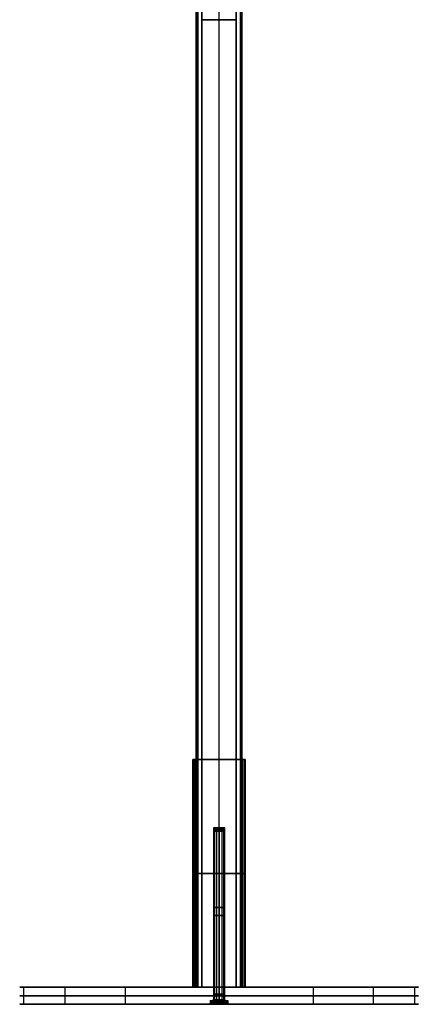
# Model space of a CAD drawing. Header units: millimetres. Extents: x -191 to 167, y -884 to 831.
# Tile 1 of 3: x -191 to 167, y -884 to -19. Entities that reach past the tile are written whole.
import ezdxf

# ---------------------------------------------------------------- set-up
doc = ezdxf.new("R2010")
doc.units = ezdxf.units.MM
doc.header["$MEASUREMENT"] = 0
for name, color, linetype, true_color in [('IGES level 1', 7, 'Continuous', 0xffffff), ('IGES level 12', 7, 'Continuous', 0xcad1ee), ('IGES level 8', 7, 'Continuous', 0xffffff)]:
    doc.layers.add(name, color=color, linetype=linetype, true_color=true_color)

msp = doc.modelspace()

# ---------------------------------------------------------------- linework, layer by layer
at = {"layer": 'IGES level 1', "extrusion": (-2.8026e-45, 1, 7.0442e-15)}
msp.add_arc((36.56, -21.6, -669), 2, 270, 0, dxfattribs=at)
at = {"layer": 'IGES level 1', "extrusion": (-1.92855e-39, 1, 7.0442e-15)}
msp.add_arc((36.56, 20.85, -669), 2, 360, 90, dxfattribs=at)
at = {"layer": 'IGES level 1', "extrusion": (-1.09476e-46, 1, 6.12323e-17)}
msp.add_arc((36.56, -21.6, -669), 2, 270, 0, dxfattribs=at)
at = {"layer": 'IGES level 1', "extrusion": (2.62743e-46, 1, 6.12323e-17)}
msp.add_arc((36.56, 20.85, -669), 2, 0, 90, dxfattribs=at)
at = {"layer": 'IGES level 1', "extrusion": (-1.35481e-24, 1, 2.6057e-34)}
msp.add_arc((-5.44, -21.6, -669), 2, 180, 270, dxfattribs=at)
at = {"layer": 'IGES level 1', "extrusion": (0, 1, 7.0442e-15)}
for centre in [(-5.44, 20.85, -669), (-5.44, 20.85, -869)]:
    msp.add_arc(centre, 2, 90, 180, dxfattribs=at)
at = {"layer": 'IGES level 1', "extrusion": (3.50325e-45, 1, 6.12323e-17)}
msp.add_arc((-5.44, 20.85, -669), 2, 90, 180, dxfattribs=at)
at = {"layer": 'IGES level 1', "extrusion": (0, 1, 6.12323e-17)}
for centre in [(-5.44, -21.6, -669), (-5.44, -21.6, -869)]:
    msp.add_arc(centre, 2, 180, 270, dxfattribs=at)
at = {"layer": 'IGES level 1', "extrusion": (0, 1, 0)}
for centre, radius, start, end in [((36.56, -21.6, -769), 2, 270, 0), ((36.56, 20.85, -769), 2, 0, 90), ((-5.44, -21.6, -769), 2, 180, 270), ((-5.44, 20.85, -769), 2, 90, 180), ((15.56, 0, -876.5), 175, 270, 90), ((15.56, 0, -875), 5, 270, 90), ((15.56, 0, -875), 5, 90, 270), ((15.56, 0, -876.5), 175, 90, 270), ((15.56, 0, -882.5), 8, 270, 90), ((15.56, 0, -882.5), 8, 90, 270)]:
    msp.add_arc(centre, radius, start, end, dxfattribs=at)
at = {"layer": 'IGES level 1', "extrusion": (5.25487e-46, 1, 7.0442e-15)}
for radius in [175, 5, 5]:
    msp.add_arc((15.56, 0, -869), radius, 270, 90, dxfattribs=at)
at = {"layer": 'IGES level 1', "extrusion": (-8.89496e-48, 1, 6.12323e-17)}
for centre, radius, end in [((15.56, 0, -869), 175, 90), ((36.56, -21.6, -869), 2, 0), ((15.56, 0, -881), 5, 90), ((15.56, 0, -881), 5, 90), ((15.56, 0, -884), 175, 90), ((15.56, 0, -884), 175, 90), ((15.56, 0, -884), 8, 90)]:
    msp.add_arc(centre, radius, 270, end, dxfattribs=at)
at = {"layer": 'IGES level 1', "extrusion": (-6.80345e-13, 1, 7.10543e-15)}
msp.add_arc((36.56, 20.85, -869), 2, 360, 90, dxfattribs=at)
at = {"layer": 'IGES level 1', "extrusion": (-6.94556e-13, 1, -6.94556e-13)}
msp.add_arc((36.56, -21.6, -869), 2, 270, 0, dxfattribs=at)
at = {"layer": 'IGES level 1', "extrusion": (8.70164e-31, 1, 6.12323e-17)}
msp.add_arc((36.56, 20.85, -869), 2, 0, 90, dxfattribs=at)
at = {"layer": 'IGES level 1', "extrusion": (2.24208e-44, 1, 7.0442e-15)}
for radius in [5, 5, 175]:
    msp.add_arc((15.56, 0, -869), radius, 90, 270, dxfattribs=at)
at = {"layer": 'IGES level 1', "extrusion": (8.75812e-46, 1, 6.12323e-17)}
for centre, radius in [((15.56, 0, -869), 175), ((15.56, 0, -881), 5), ((15.56, 0, -881), 5), ((15.56, 0, -884), 8), ((15.56, 0, -884), 175), ((15.56, 0, -884), 175)]:
    msp.add_arc(centre, radius, 90, 270, dxfattribs=at)
at = {"layer": 'IGES level 1', "extrusion": (6.92779e-13, 1, 7.04419e-15)}
msp.add_arc((-5.44, -21.6, -869), 2, 180, 270, dxfattribs=at)
at = {"layer": 'IGES level 1', "extrusion": (-8.58916e-31, 1, 1.22059e-44)}
msp.add_arc((-5.44, 20.85, -869), 2, 90, 180, dxfattribs=at)
at = {"layer": 'IGES level 1', "extrusion": (-8.89496e-48, 1, -6.12323e-17)}
for centre in [(15.56, 0, -881), (15.56, 0, -881), (15.56, 0, -884)]:
    msp.add_arc(centre, 8, 270, 90, dxfattribs=at)
at = {"layer": 'IGES level 1', "extrusion": (8.75812e-46, 1, -6.12323e-17)}
for centre in [(15.56, 0, -881), (15.56, 0, -881), (15.56, 0, -884)]:
    msp.add_arc(centre, 8, 90, 270, dxfattribs=at)
at = {"layer": 'IGES level 1'}
for points in [[(-38.56, -869, -21.6), (-38.56, -769, -21.6), (-38.56, -669, -21.6)], [(-38.56, -869, -21.6), (-38.56, -769, -21.6), (-38.56, -669, -21.6)], [(-38.56, -669, -21.6), (-38.56, -669, -0.37), (-38.56, -669, 20.85)], [(-38.56, -669, 20.85), (-38.56, -769, 20.85), (-38.56, -869, 20.85)], [(-38.56, -869, -0.37), (-38.56, -769, -0.37), (-38.56, -669, -0.37)], [(-38.56, -669, 20.85), (-38.56, -769, 20.85), (-38.56, -869, 20.85)], [(-38.56, -669, -21.6), (-38.56, -669, -0.37), (-38.56, -669, 20.85)], [(-38.56, -669, -0.37), (-37.31, -669, -0.37), (-36.06, -669, -0.37)], [(-38.11, -669, -22.87), (-38.11, -769, -22.87), (-38.11, -869, -22.87)], [(-37.98, -669, 22.27), (-37.98, -769, 22.27), (-37.98, -869, 22.27)], [(5.44, -669, -23.6), (-15.56, -669, -23.6), (-36.56, -669, -23.6)], [(-36.56, -669, -23.6), (-36.56, -769, -23.6), (-36.56, -869, -23.6)], [(-36.56, -669, -23.6), (-36.56, -769, -23.6), (-36.56, -869, -23.6)], [(-36.56, -869, 22.85), (-36.56, -769, 22.85), (-36.56, -669, 22.85)], [(-36.56, -869, 22.85), (-36.56, -769, 22.85), (-36.56, -669, 22.85)], [(-36.56, -669, 22.85), (-15.56, -669, 22.85), (5.44, -669, 22.85)], [(-36.56, -669, 22.85), (-15.56, -669, 22.85), (5.44, -669, 22.85)], [(5.44, -669, -23.6), (-15.56, -669, -23.6), (-36.56, -669, -23.6)], [(-36.06, -869, -21.1), (-36.06, -769, -21.1), (-36.06, -669, -21.1)], [(-36.06, -669, -21.1), (-36.06, -669, -0.37), (-36.06, -669, 20.35)], [(-36.06, -669, 20.35), (-36.06, -769, 20.35), (-36.06, -869, 20.35)], [(-36.06, -869, -0.37), (-36.06, -769, -0.37), (-36.06, -669, -0.37)], [(4.94, -669, -21.1), (-15.56, -669, -21.1), (-36.06, -669, -21.1)], [(-36.06, -669, -21.1), (-36.06, -769, -21.1), (-36.06, -869, -21.1)], [(-36.06, -869, 20.35), (-36.06, -769, 20.35), (-36.06, -669, 20.35)], [(-36.06, -669, 20.35), (-15.56, -669, 20.35), (4.94, -669, 20.35)], [(-36.06, -669, 20.35), (-36.06, -669, -0.37), (-36.06, -669, -21.1)], [(-36.06, -669, -21.1), (-15.56, -669, -21.1), (4.94, -669, -21.1)], [(4.94, -669, 20.35), (-15.56, -669, 20.35), (-36.06, -669, 20.35)], [(-15.56, -869, -23.6), (-15.56, -769, -23.6), (-15.56, -669, -23.6)], [(-15.56, -869, 22.85), (-15.56, -769, 22.85), (-15.56, -669, 22.85)], [(-15.56, -869, -21.1), (-15.56, -769, -21.1), (-15.56, -669, -21.1)], [(-15.56, -869, 20.35), (-15.56, -769, 20.35), (-15.56, -669, 20.35)], [(-15.56, -669, -23.6), (-15.56, -669, -22.35), (-15.56, -669, -21.1)], [(-15.56, -669, 20.35), (-15.56, -669, 21.6), (-15.56, -669, 22.85)], [(4.94, -869, -21.1), (4.94, -769, -21.1), (4.94, -669, -21.1)], [(4.94, -869, 20.35), (4.94, -769, 20.35), (4.94, -669, 20.35)], [(4.94, -669, 20.35), (4.94, -669, -0.37), (4.94, -669, -21.1)], [(4.94, -669, -21.1), (4.94, -769, -21.1), (4.94, -869, -21.1)], [(4.94, -869, -0.37), (4.94, -769, -0.37), (4.94, -669, -0.37)], [(4.94, -669, 20.35), (4.94, -769, 20.35), (4.94, -869, 20.35)], [(4.94, -669, -21.1), (4.94, -669, -0.37), (4.94, -669, 20.35)], [(4.94, -669, -0.37), (6.19, -669, -0.37), (7.44, -669, -0.37)], [(5.44, -869, -23.6), (5.44, -769, -23.6), (5.44, -669, -23.6)], [(5.44, -869, -23.6), (5.44, -769, -23.6), (5.44, -669, -23.6)], [(5.44, -669, 22.85), (5.44, -769, 22.85), (5.44, -869, 22.85)], [(5.44, -669, 22.85), (5.44, -769, 22.85), (5.44, -869, 22.85)], [(6.85, -669, 22.27), (6.85, -769, 22.27), (6.85, -869, 22.27)], [(6.99, -669, -22.87), (6.99, -769, -22.87), (6.99, -869, -22.87)], [(7.44, -669, -21.6), (7.44, -769, -21.6), (7.44, -869, -21.6)], [(7.44, -869, 20.85), (7.44, -769, 20.85), (7.44, -669, 20.85)], [(7.44, -869, 20.85), (7.44, -769, 20.85), (7.44, -669, 20.85)], [(7.44, -669, 20.85), (7.44, -669, -0.37), (7.44, -669, -21.6)], [(7.44, -669, -21.6), (7.44, -769, -21.6), (7.44, -869, -21.6)], [(7.44, -869, -0.37), (7.44, -769, -0.37), (7.44, -669, -0.37)], [(7.44, -669, 20.85), (7.44, -669, -0.37), (7.44, -669, -21.6)], [(-38.56, -769, 20.85), (-38.56, -769, -0.37), (-38.56, -769, -21.6)], [(-36.56, -769, -23.6), (-15.56, -769, -23.6), (5.44, -769, -23.6)], [(5.44, -769, 22.85), (-15.56, -769, 22.85), (-36.56, -769, 22.85)], [(-36.06, -769, 20.35), (-36.06, -769, -0.37), (-36.06, -769, -21.1)], [(-36.06, -769, -21.1), (-15.56, -769, -21.1), (4.94, -769, -21.1)], [(4.94, -769, 20.35), (-15.56, -769, 20.35), (-36.06, -769, 20.35)], [(4.94, -769, -21.1), (4.94, -769, -0.37), (4.94, -769, 20.35)], [(7.44, -769, -21.6), (7.44, -769, -0.37), (7.44, -769, 20.85)], [(-190.56, -869), (-114.56, -869), (-38.56, -869)], [(-187.2, -869, 34.14), (-187.2, -876.5, 34.14), (-187.2, -884, 34.14)], [(-150.84, -869, -111.02), (-150.84, -876.5, -111.02), (-150.84, -884, -111.02)], [(-98.06, -869, 154.34), (-98.06, -876.5, 154.34), (-98.06, -884, 154.34)], [(-38.56, -869, 20.85), (-38.56, -869, -0.37), (-38.56, -869, -21.6)], [(-38.56, -869, 20.85), (-38.56, -869, -0.37), (-38.56, -869, -21.6)], [(-36.56, -869, -23.6), (-15.56, -869, -23.6), (5.44, -869, -23.6)], [(5.44, -869, 22.85), (-15.56, -869, 22.85), (-36.56, -869, 22.85)], [(-36.56, -869, -23.6), (-15.56, -869, -23.6), (5.44, -869, -23.6)], [(5.44, -869, 22.85), (-15.56, -869, 22.85), (-36.56, -869, 22.85)], [(-36.06, -869, -21.1), (-36.06, -869, -0.37), (-36.06, -869, 20.35)], [(-36.06, -869, 20.35), (-15.56, -869, 20.35), (4.94, -869, 20.35)], [(4.94, -869, -21.1), (-15.56, -869, -21.1), (-36.06, -869, -21.1)], [(-36.06, -869, -0.37), (-28.3, -869, -0.37), (-20.55, -869, -0.37)], [(-36.06, -869, 20.35), (-36.06, -869, -0.37), (-36.06, -869, -21.1)], [(-36.06, -869, -21.1), (-15.56, -869, -21.1), (4.94, -869, -21.1)], [(4.94, -869, 20.35), (-15.56, -869, 20.35), (-36.06, -869, 20.35)], [(-20.46, -869, 0.98), (-20.46, -875, 0.98), (-20.46, -881, 0.98)], [(-19.43, -869, -3.17), (-19.43, -875, -3.17), (-19.43, -881, -3.17)], [(-17.92, -869, 4.41), (-17.92, -875, 4.41), (-17.92, -881, 4.41)], [(-15.56, -884, 175), (-15.56, -876.5, 175), (-15.56, -869, 175)], [(-15.56, -869, -175), (-15.56, -876.5, -175), (-15.56, -884, -175)], [(-15.56, -869, 5), (-15.56, -875, 5), (-15.56, -881, 5)], [(-15.56, -881, -5), (-15.56, -875, -5), (-15.56, -869, -5)], [(-15.56, -869, -175), (-15.56, -869, -99.3), (-15.56, -869, -23.6)], [(-15.56, -869, 22.85), (-15.56, -869, 98.93), (-15.56, -869, 175)], [(-15.56, -869, -21.1), (-15.56, -869, -13.05), (-15.56, -869, -5)], [(-15.56, -869, 5), (-15.56, -869, 12.68), (-15.56, -869, 20.35)], [(-15.56, -869, -5), (-15.56, -875, -5), (-15.56, -881, -5)], [(-15.56, -881, 5), (-15.56, -875, 5), (-15.56, -869, 5)], [(-15.56, -884, -175), (-15.56, -876.5, -175), (-15.56, -869, -175)], [(-15.56, -869, 175), (-15.56, -876.5, 175), (-15.56, -884, 175)], [(-13.2, -869, 4.41), (-13.2, -875, 4.41), (-13.2, -881, 4.41)], [(-11.7, -869, -3.17), (-11.7, -875, -3.17), (-11.7, -881, -3.17)], [(-10.66, -869, 0.98), (-10.66, -875, 0.98), (-10.66, -881, 0.98)], [(-10.57, -869, -0.37), (-2.82, -869, -0.37), (4.94, -869, -0.37)], [(4.94, -869, 20.35), (4.94, -869, -0.37), (4.94, -869, -21.1)], [(4.94, -869, -21.1), (4.94, -869, -0.37), (4.94, -869, 20.35)], [(7.44, -869, -21.6), (7.44, -869, -0.37), (7.44, -869, 20.85)], [(7.44, -869), (83.44, -869), (159.44, -869)], [(7.44, -869, -21.6), (7.44, -869, -0.37), (7.44, -869, 20.85)], [(66.93, -869, 154.34), (66.93, -876.5, 154.34), (66.93, -884, 154.34)], [(119.72, -869, -111.02), (119.72, -876.5, -111.02), (119.72, -884, -111.02)], [(156.08, -869, 34.14), (156.08, -876.5, 34.14), (156.08, -884, 34.14)], [(-23.56, -881), (-22.06, -881), (-20.56, -881)], [(-23.41, -881, 1.56), (-23.41, -882.5, 1.56), (-23.41, -884, 1.56)], [(-21.74, -881, -5.08), (-21.74, -882.5, -5.08), (-21.74, -884, -5.08)], [(-19.33, -881, 7.06), (-19.33, -882.5, 7.06), (-19.33, -884, 7.06)], [(-15.56, -881, 8), (-15.56, -882.5, 8), (-15.56, -884, 8)], [(-15.56, -884, -8), (-15.56, -882.5, -8), (-15.56, -881, -8)], [(-15.56, -881, 8), (-15.56, -881, 6.5), (-15.56, -881, 5)], [(-15.56, -881, -5), (-15.56, -881, -6.5), (-15.56, -881, -8)], [(-15.56, -881, -8), (-15.56, -882.5, -8), (-15.56, -884, -8)], [(-15.56, -884, 8), (-15.56, -882.5, 8), (-15.56, -881, 8)], [(-11.79, -881, 7.06), (-11.79, -882.5, 7.06), (-11.79, -884, 7.06)], [(-10.56, -881), (-9.06, -881), (-7.56, -881)], [(-9.38, -881, -5.08), (-9.38, -882.5, -5.08), (-9.38, -884, -5.08)], [(-7.71, -881, 1.56), (-7.71, -882.5, 1.56), (-7.71, -884, 1.56)], [(-190.56, -884), (-107.06, -884), (-23.56, -884)], [(-15.56, -884, -175), (-15.56, -884, -91.5), (-15.56, -884, -8)], [(-15.56, -884, 8), (-15.56, -884, 91.5), (-15.56, -884, 175)], [(-7.56, -884), (75.94, -884), (159.44, -884)]]:
    msp.add_open_spline(points, degree=2, dxfattribs=at)
at = {"layer": 'IGES level 12', "extrusion": (-8.89496e-48, 1, 6.12323e-17)}
for centre, radius, end in [((15.56, 0, -732), 5, 90), ((15.56, 0, -730), 3, 90), ((15.56, 0, -880), 5, 300.28908), ((15.56, 0, -883), 8, 90), ((15.56, 0, -884), 8, 90)]:
    msp.add_arc(centre, radius, 270, end, dxfattribs=at)
at = {"layer": 'IGES level 12', "extrusion": (-8.89496e-48, 1, -6.12323e-17)}
for centre, radius, start in [((15.56, 0, -732), 5, 270), ((15.56, 0, -730), 3, 270), ((15.56, 0, -880), 5, 74.62189), ((15.56, 0, -883), 8, 270), ((15.56, 0, -884), 8, 270)]:
    msp.add_arc(centre, radius, start, 90, dxfattribs=at)
at = {"layer": 'IGES level 12', "extrusion": (0, 1, 0)}
for centre, radius, start, end in [((15.56, 0, -731), 4, 270, 90), ((15.56, 0, -731), 4, 90, 270), ((15.56, 0, -806), 5, 270, 90), ((15.56, 0, -806), 5, 90, 270), ((15.56, 0, -881.5), 6.5, 270, 90), ((15.56, 0, -881.5), 6.5, 90, 270), ((15.56, 0, -883.5), 8, 270, 90), ((15.56, 0, -883.5), 8, 90, 270)]:
    msp.add_arc(centre, radius, start, end, dxfattribs=at)
at = {"layer": 'IGES level 12', "extrusion": (8.75812e-46, 1, 6.12323e-17)}
for centre, radius in [((15.56, 0, -730), 3), ((15.56, 0, -732), 5), ((15.56, 0, -883), 8), ((15.56, 0, -884), 8)]:
    msp.add_arc(centre, radius, 90, 270, dxfattribs=at)
at = {"layer": 'IGES level 12', "extrusion": (8.75812e-46, 1, -6.12323e-17)}
for centre, radius, start in [((15.56, 0, -730), 3, 90), ((15.56, 0, -732), 5, 90), ((15.56, 0, -880), 5, 254.62189), ((15.56, 0, -883), 8, 90), ((15.56, 0, -884), 8, 90)]:
    msp.add_arc(centre, radius, start, 270, dxfattribs=at)
at = {"layer": 'IGES level 12', "extrusion": (-4.31408e-32, 1, 6.12323e-17)}
msp.add_arc((15.56, 0, -880), 5, 314.62189, 0.28908, dxfattribs=at)
at = {"layer": 'IGES level 12', "extrusion": (-7.22224e-34, 1, -6.12323e-17)}
msp.add_arc((15.56, 0, -880), 5, 314.62189, 0.28908, dxfattribs=at)
at = {"layer": 'IGES level 12', "extrusion": (1.07115e-30, 1, 6.12323e-17)}
msp.add_arc((15.56, 0, -880), 5, 0.28908, 14.62189, dxfattribs=at)
at = {"layer": 'IGES level 12', "extrusion": (-7.88861e-30, 1, 7.0442e-15)}
msp.add_arc((15.56, 0, -880), 5, 0.28908, 14.62189, dxfattribs=at)
at = {"layer": 'IGES level 12', "extrusion": (4.93038e-32, 1, 6.12323e-17)}
msp.add_arc((15.56, 0, -880), 5, 14.62189, 60.28908, dxfattribs=at)
at = {"layer": 'IGES level 12', "extrusion": (5.23853e-32, 1, -6.12323e-17)}
msp.add_arc((15.56, 0, -880), 5, 14.62189, 60.28908, dxfattribs=at)
at = {"layer": 'IGES level 12', "extrusion": (1.38359e-30, 1, 6.12323e-17)}
msp.add_arc((15.56, 0, -880), 5, 300.28908, 314.62189, dxfattribs=at)
at = {"layer": 'IGES level 12', "extrusion": (5.52203e-30, 1, 7.0442e-15)}
for start, end in [(300.28908, 314.62189), (60.28908, 74.62189)]:
    msp.add_arc((15.56, 0, -880), 5, start, end, dxfattribs=at)
at = {"layer": 'IGES level 12', "extrusion": (-3.08149e-33, 1, -6.12323e-17)}
msp.add_arc((15.56, 0, -880), 5, 270, 300.28908, dxfattribs=at)
at = {"layer": 'IGES level 12', "extrusion": (4.62223e-32, 1, 6.12323e-17)}
for start, end in [(60.28908, 74.62189), (254.62189, 270)]:
    msp.add_arc((15.56, 0, -880), 5, start, end, dxfattribs=at)
at = {"layer": 'IGES level 12', "extrusion": (-4.53537e-16, 1, 1.71025e-15)}
msp.add_arc((15.56, 0, -880), 5, 74.62189, 90, dxfattribs=at)
at = {"layer": 'IGES level 12', "extrusion": (-1.54074e-32, 1, -6.12323e-17)}
msp.add_arc((15.56, 0, -880), 5, 90, 120.28908, dxfattribs=at)
at = {"layer": 'IGES level 12', "extrusion": (6.65617e-45, 1, 6.12323e-17)}
msp.add_arc((15.56, 0, -880), 5, 90, 120.28908, dxfattribs=at)
at = {"layer": 'IGES level 12', "extrusion": (3.9443e-30, 1, 7.0442e-15)}
msp.add_arc((15.56, 0, -880), 5, 240.28908, 254.62189, dxfattribs=at)
at = {"layer": 'IGES level 12', "extrusion": (-3.88267e-31, 1, 6.12323e-17)}
msp.add_arc((15.56, 0, -880), 5, 240.28908, 254.62189, dxfattribs=at)
at = {"layer": 'IGES level 12', "extrusion": (3.08149e-33, 1, -6.12323e-17)}
msp.add_arc((15.56, 0, -880), 5, 194.62189, 240.28908, dxfattribs=at)
at = {"layer": 'IGES level 12', "extrusion": (3.08149e-32, 1, 6.12323e-17)}
msp.add_arc((15.56, 0, -880), 5, 194.62189, 240.28908, dxfattribs=at)
at = {"layer": 'IGES level 12', "extrusion": (-1.93271e-29, 1, 7.0442e-15)}
msp.add_arc((15.56, 0, -880), 5, 120.28908, 134.62189, dxfattribs=at)
at = {"layer": 'IGES level 12', "extrusion": (-4.00593e-32, 1, 6.12323e-17)}
msp.add_arc((15.56, 0, -880), 5, 120.28908, 134.62189, dxfattribs=at)
at = {"layer": 'IGES level 12', "extrusion": (2.47963e-32, 1, -6.12323e-17)}
msp.add_arc((15.56, 0, -880), 5, 134.62189, 180.28908, dxfattribs=at)
at = {"layer": 'IGES level 12', "extrusion": (-5.54668e-32, 1, 6.12323e-17)}
msp.add_arc((15.56, 0, -880), 5, 134.62189, 180.28908, dxfattribs=at)
at = {"layer": 'IGES level 12', "extrusion": (8.28304e-30, 1, 7.0442e-15)}
msp.add_arc((15.56, 0, -880), 5, 180.28908, 194.62189, dxfattribs=at)
at = {"layer": 'IGES level 12', "extrusion": (-2.88889e-34, 1, 6.12323e-17)}
msp.add_arc((15.56, 0, -880), 5, 180.28908, 194.62189, dxfattribs=at)
at = {"layer": 'IGES level 12'}
for points, degree in [([(-18.5, -730, 0.59), (-19.48, -731, 0.78), (-20.46, -732, 0.98)], 2), ([(-20.46, -732, 0.98), (-20.46, -806, 0.98), (-20.46, -880, 0.98)], 2), ([(-17.88, -730, -1.9), (-18.65, -731, -2.54), (-19.43, -732, -3.17)], 2), ([(-19.43, -732, -3.17), (-19.43, -806, -3.17), (-19.43, -880, -3.17)], 2), ([(-18.56, -730), (-15.56, -730), (-12.56, -730)], 2), ([(-16.97, -730, 2.65), (-17.45, -731, 3.53), (-17.92, -732, 4.41)], 2), ([(-17.92, -732, 4.41), (-17.92, -806, 4.41), (-17.92, -880, 4.41)], 2), ([(-15.56, -732, 5), (-15.56, -731, 4), (-15.56, -730, 3)], 2), ([(-15.56, -730, -3), (-15.56, -731, -4), (-15.56, -732, -5)], 2), ([(-15.56, -730, -3), (-15.56, -730), (-15.56, -730, 3)], 2), ([(-15.56, -732, -5), (-15.56, -731, -4), (-15.56, -730, -3)], 2), ([(-15.56, -730, 3), (-15.56, -731, 4), (-15.56, -732, 5)], 2), ([(-15.56, -880, 5), (-15.56, -806, 5), (-15.56, -732, 5)], 2), ([(-15.56, -732, -5), (-15.56, -806, -5), (-15.56, -880, -5)], 2), ([(-15.56, -880, -5), (-15.56, -806, -5), (-15.56, -732, -5)], 2), ([(-15.56, -732, 5), (-15.56, -806, 5), (-15.56, -880, 5)], 2), ([(-14.15, -730, 2.65), (-13.68, -731, 3.53), (-13.2, -732, 4.41)], 2), ([(-13.24, -730, -1.9), (-12.47, -731, -2.54), (-11.7, -732, -3.17)], 2), ([(-13.2, -732, 4.41), (-13.2, -806, 4.41), (-13.2, -880, 4.41)], 2), ([(-12.62, -730, 0.59), (-11.64, -731, 0.78), (-10.66, -732, 0.98)], 2), ([(-11.7, -732, -3.17), (-11.7, -806, -3.17), (-11.7, -880, -3.17)], 2), ([(-10.66, -732, 0.98), (-10.66, -806, 0.98), (-10.66, -880, 0.98)], 2), ([(-20.6, -880.14, 1), (-22, -881.57, 1.28), (-23.41, -883, 1.56)], 2), ([(-19.43, -880, -3.17), (-20.59, -881.5, -4.12), (-21.74, -883, -5.08)], 2), ([(-20.84, -880.32, 0.69), (-20.75, -880.21, 0.47), (-20.65, -880.1, 0.25), (-20.56, -880, 0.03)], 3), ([(-20.4, -880, 1.26), (-20.55, -880.1, 1.07), (-20.69, -880.21, 0.88), (-20.84, -880.32, 0.69)], 3), ([(-20.4, -880, 1.26), (-20.55, -880.1, 1.07), (-20.69, -880.21, 0.88), (-20.84, -880.32, 0.69)], 3), ([(-20.84, -880.32, 0.69), (-20.75, -880.21, 0.47), (-20.65, -880.1, 0.25), (-20.56, -880, 0.03)], 3), ([(-20.84, -880.32, 0.69), (-20.84, -882.16, 0.69), (-20.84, -884, 0.69)], 2), ([(-20.84, -884, 0.69), (-20.84, -882.16, 0.69), (-20.84, -880.32, 0.69)], 2), ([(-20.84, -882, 0.69), (-19.22, -882, 2.8), (-17.6, -882, 4.91)], 2), ([(-18.8, -882, -4.22), (-19.82, -882, -1.77), (-20.84, -882, 0.69)], 2), ([(-20.56, -880, 0.03), (-19.82, -880, -1.77), (-19.07, -880, -3.56)], 2), ([(-20.56, -880, 0.03), (-19.82, -880, -1.77), (-19.07, -880, -3.56)], 2), ([(-20.55, -880), (-15.56, -880), (-10.57, -880)], 2), ([(-18.04, -880, 4.34), (-19.22, -880, 2.8), (-20.4, -880, 1.26)], 2), ([(-18.04, -880, 4.34), (-19.22, -880, 2.8), (-20.4, -880, 1.26)], 2), ([(-19.82, -884, -1.77), (-19.82, -882, -1.77), (-19.82, -880, -1.77)], 2), ([(-17.95, -880.06, 4.46), (-18.64, -881.53, 5.76), (-19.33, -883, 7.06)], 2), ([(-19.22, -884, 2.8), (-19.22, -882, 2.8), (-19.22, -880, 2.8)], 2), ([(-19.07, -880, -3.56), (-18.98, -880.1, -3.79), (-18.89, -880.21, -4.01), (-18.8, -880.32, -4.22)], 3), ([(-19.07, -880, -3.56), (-18.98, -880.1, -3.79), (-18.89, -880.21, -4.01), (-18.8, -880.32, -4.22)], 3), ([(-18.8, -880.32, -4.22), (-18.56, -880.21, -4.25), (-18.33, -880.1, -4.29), (-18.08, -880, -4.32)], 3), ([(-18.8, -880.32, -4.22), (-18.56, -880.21, -4.25), (-18.33, -880.1, -4.29), (-18.08, -880, -4.32)], 3), ([(-18.8, -880.32, -4.22), (-18.8, -882.16, -4.22), (-18.8, -884, -4.22)], 2), ([(-18.8, -884, -4.22), (-18.8, -882.16, -4.22), (-18.8, -880.32, -4.22)], 2), ([(-13.52, -882, -4.91), (-16.16, -882, -4.57), (-18.8, -882, -4.22)], 2), ([(-18.08, -880, -4.32), (-16.16, -880, -4.57), (-14.23, -880, -4.82)], 2), ([(-18.08, -880, -4.32), (-16.16, -880, -4.57), (-14.23, -880, -4.82)], 2), ([(-17.6, -880.32, 4.91), (-17.74, -880.21, 4.73), (-17.89, -880.1, 4.54), (-18.04, -880, 4.34)], 3), ([(-17.6, -880.32, 4.91), (-17.74, -880.21, 4.73), (-17.89, -880.1, 4.54), (-18.04, -880, 4.34)], 3), ([(-16.89, -880, 4.82), (-17.13, -880.1, 4.85), (-17.37, -880.21, 4.88), (-17.6, -880.32, 4.91)], 3), ([(-16.89, -880, 4.82), (-17.13, -880.1, 4.85), (-17.37, -880.21, 4.88), (-17.6, -880.32, 4.91)], 3), ([(-17.6, -880.32, 4.91), (-17.6, -882.16, 4.91), (-17.6, -884, 4.91)], 2), ([(-17.6, -884, 4.91), (-17.6, -882.16, 4.91), (-17.6, -880.32, 4.91)], 2), ([(-17.6, -882, 4.91), (-14.96, -882, 4.57), (-12.32, -882, 4.22)], 2), ([(-13.04, -880, 4.32), (-14.96, -880, 4.57), (-16.89, -880, 4.82)], 2), ([(-13.04, -880, 4.32), (-14.96, -880, 4.57), (-16.89, -880, 4.82)], 2), ([(-16.16, -884, -4.57), (-16.16, -882, -4.57), (-16.16, -880, -4.57)], 2), ([(-15.56, -883, 8), (-15.56, -881.5, 6.5), (-15.56, -880, 5)], 2), ([(-15.56, -880, -5), (-15.56, -881.5, -6.5), (-15.56, -883, -8)], 2), ([(-15.56, -880, 4.65), (-15.56, -880), (-15.56, -880, -4.65)], 2), ([(-15.56, -883, -8), (-15.56, -881.5, -6.5), (-15.56, -880, -5)], 2), ([(-15.56, -880, 5), (-15.56, -881.5, 6.5), (-15.56, -883, 8)], 2), ([(-14.96, -884, 4.57), (-14.96, -882, 4.57), (-14.96, -880, 4.57)], 2), ([(-14.23, -880, -4.82), (-13.99, -880.1, -4.85), (-13.75, -880.21, -4.88), (-13.52, -880.32, -4.91)], 3), ([(-14.23, -880, -4.82), (-13.99, -880.1, -4.85), (-13.75, -880.21, -4.88), (-13.52, -880.32, -4.91)], 3), ([(-13.52, -880.32, -4.91), (-13.38, -880.21, -4.73), (-13.23, -880.1, -4.54), (-13.08, -880, -4.34)], 3), ([(-13.52, -880.32, -4.91), (-13.38, -880.21, -4.73), (-13.23, -880.1, -4.54), (-13.08, -880, -4.34)], 3), ([(-13.52, -880.32, -4.91), (-13.52, -882.16, -4.91), (-13.52, -884, -4.91)], 2), ([(-13.52, -884, -4.91), (-13.52, -882.16, -4.91), (-13.52, -880.32, -4.91)], 2), ([(-10.28, -882, -0.69), (-11.9, -882, -2.8), (-13.52, -882, -4.91)], 2), ([(-13.2, -880, 4.41), (-12.5, -881.5, 5.73), (-11.79, -883, 7.06)], 2), ([(-13.08, -880, -4.34), (-11.9, -880, -2.8), (-10.72, -880, -1.26)], 2), ([(-13.08, -880, -4.34), (-11.9, -880, -2.8), (-10.72, -880, -1.26)], 2), ([(-12.32, -880.32, 4.22), (-12.56, -880.21, 4.25), (-12.8, -880.1, 4.29), (-13.04, -880, 4.32)], 3), ([(-12.32, -880.32, 4.22), (-12.56, -880.21, 4.25), (-12.8, -880.1, 4.29), (-13.04, -880, 4.32)], 3), ([(-12.05, -880, 3.56), (-12.14, -880.1, 3.79), (-12.23, -880.21, 4.01), (-12.32, -880.32, 4.22)], 3), ([(-12.05, -880, 3.56), (-12.14, -880.1, 3.79), (-12.23, -880.21, 4.01), (-12.32, -880.32, 4.22)], 3), ([(-12.32, -884, 4.22), (-12.32, -882.16, 4.22), (-12.32, -880.32, 4.22)], 2), ([(-12.32, -880.32, 4.22), (-12.32, -882.16, 4.22), (-12.32, -884, 4.22)], 2), ([(-12.32, -882, 4.22), (-11.3, -882, 1.77), (-10.28, -882, -0.69)], 2), ([(-10.56, -880, -0.03), (-11.3, -880, 1.77), (-12.05, -880, 3.56)], 2), ([(-10.56, -880, -0.03), (-11.3, -880, 1.77), (-12.05, -880, 3.56)], 2), ([(-11.9, -884, -2.8), (-11.9, -882, -2.8), (-11.9, -880, -2.8)], 2), ([(-11.7, -880, -3.17), (-10.54, -881.5, -4.12), (-9.38, -883, -5.08)], 2), ([(-11.3, -884, 1.77), (-11.3, -882, 1.77), (-11.3, -880, 1.77)], 2), ([(-10.72, -880, -1.26), (-10.57, -880.1, -1.07), (-10.43, -880.21, -0.88), (-10.28, -880.32, -0.69)], 3), ([(-10.72, -880, -1.26), (-10.57, -880.1, -1.07), (-10.43, -880.21, -0.88), (-10.28, -880.32, -0.69)], 3), ([(-10.66, -880, 0.98), (-9.19, -881.5, 1.27), (-7.71, -883, 1.56)], 2), ([(-10.28, -880.32, -0.69), (-10.37, -880.21, -0.47), (-10.47, -880.1, -0.25), (-10.56, -880, -0.03)], 3), ([(-10.28, -880.32, -0.69), (-10.37, -880.21, -0.47), (-10.47, -880.1, -0.25), (-10.56, -880, -0.03)], 3), ([(-10.28, -880.32, -0.69), (-10.28, -882.16, -0.69), (-10.28, -884, -0.69)], 2), ([(-10.28, -884, -0.69), (-10.28, -882.16, -0.69), (-10.28, -880.32, -0.69)], 2), ([(-23.56, -884), (-22.06, -884), (-20.55, -884)], 2), ([(-23.41, -884, -1.56), (-23.41, -883.5, -1.56), (-23.41, -883, -1.56)], 2), ([(-21.74, -884, 5.08), (-21.74, -883.5, 5.08), (-21.74, -883, 5.08)], 2), ([(-20.84, -884, 0.69), (-19.22, -884, 2.8), (-17.6, -884, 4.91)], 2), ([(-18.8, -884, -4.22), (-19.82, -884, -1.77), (-20.84, -884, 0.69)], 2), ([(-18.8, -884, -4.22), (-19.82, -884, -1.77), (-20.84, -884, 0.69)], 2), ([(-20.84, -884, 0.69), (-19.22, -884, 2.8), (-17.6, -884, 4.91)], 2), ([(-19.33, -884, -7.06), (-19.33, -883.5, -7.06), (-19.33, -883, -7.06)], 2), ([(-13.52, -884, -4.91), (-16.16, -884, -4.57), (-18.8, -884, -4.22)], 2), ([(-13.52, -884, -4.91), (-16.16, -884, -4.57), (-18.8, -884, -4.22)], 2), ([(-17.6, -884, 4.91), (-14.96, -884, 4.57), (-12.32, -884, 4.22)], 2), ([(-17.6, -884, 4.91), (-14.96, -884, 4.57), (-12.32, -884, 4.22)], 2), ([(-15.56, -883, -8), (-15.56, -883.5, -8), (-15.56, -884, -8)], 2), ([(-15.56, -884, 8), (-15.56, -883.5, 8), (-15.56, -883, 8)], 2), ([(-15.56, -883, 8), (-15.56, -883.5, 8), (-15.56, -884, 8)], 2), ([(-15.56, -884, -8), (-15.56, -883.5, -8), (-15.56, -883, -8)], 2), ([(-15.56, -884, 8), (-15.56, -884, 6.32), (-15.56, -884, 4.65)], 2), ([(-15.56, -884, -4.65), (-15.56, -884, -6.32), (-15.56, -884, -8)], 2), ([(-10.28, -884, -0.69), (-11.9, -884, -2.8), (-13.52, -884, -4.91)], 2), ([(-10.28, -884, -0.69), (-11.9, -884, -2.8), (-13.52, -884, -4.91)], 2), ([(-12.32, -884, 4.22), (-11.3, -884, 1.77), (-10.28, -884, -0.69)], 2), ([(-12.32, -884, 4.22), (-11.3, -884, 1.77), (-10.28, -884, -0.69)], 2), ([(-11.79, -884, -7.06), (-11.79, -883.5, -7.06), (-11.79, -883, -7.06)], 2), ([(-10.57, -884), (-9.07, -884), (-7.56, -884)], 2), ([(-9.38, -884, 5.08), (-9.38, -883.5, 5.08), (-9.38, -883, 5.08)], 2), ([(-7.71, -884, -1.56), (-7.71, -883.5, -1.56), (-7.71, -883, -1.56)], 2)]:
    msp.add_open_spline(points, degree=degree, dxfattribs=at)
at = {"layer": 'IGES level 8', "extrusion": (-8.89496e-48, 1, -6.12323e-17)}
for centre in [(15.56, 0, -729), (15.56, 0, -729), (15.56, 0, -869)]:
    msp.add_arc(centre, 5, 270, 90, dxfattribs=at)
at = {"layer": 'IGES level 8', "extrusion": (8.75812e-46, 1, -6.12323e-17)}
for centre in [(15.56, 0, -729), (15.56, 0, -729), (15.56, 0, -869)]:
    msp.add_arc(centre, 5, 90, 270, dxfattribs=at)
at = {"layer": 'IGES level 8', "extrusion": (0, 1, 0)}
for start, end in [(270, 90), (90, 270)]:
    msp.add_arc((15.56, 0, -799), 5, start, end, dxfattribs=at)
at = {"layer": 'IGES level 8', "extrusion": (6.45718e-42, 1, 6.12323e-17)}
msp.add_arc((30.56, -15, -869), 5, 270, 0, dxfattribs=at)
msp.add_arc((30.56, -15, -869), 5, 270, 0, dxfattribs=at)
at = {"layer": 'IGES level 8', "extrusion": (2.45227e-45, 1, 6.12323e-17)}
msp.add_arc((30.56, 15, -869), 5, 0, 90, dxfattribs=at)
msp.add_arc((30.56, 15, -869), 5, 0, 90, dxfattribs=at)
at = {"layer": 'IGES level 8', "extrusion": (-8.89496e-48, 1, 6.12323e-17)}
msp.add_arc((15.56, 0, -869), 5, 270, 90, dxfattribs=at)
at = {"layer": 'IGES level 8', "extrusion": (8.75812e-46, 1, 6.12323e-17)}
msp.add_arc((15.56, 0, -869), 5, 90, 270, dxfattribs=at)
at = {"layer": 'IGES level 8', "extrusion": (-5.45273e-41, 1, 6.12323e-17)}
msp.add_arc((0.56, 15, -869), 5, 90, 180, dxfattribs=at)
msp.add_arc((0.56, 15, -869), 5, 90, 180, dxfattribs=at)
at = {"layer": 'IGES level 8', "extrusion": (-1.92679e-45, 1, 6.12323e-17)}
msp.add_arc((0.56, -15, -869), 5, 180, 270, dxfattribs=at)
msp.add_arc((0.56, -15, -869), 5, 180, 270, dxfattribs=at)
at = {"layer": 'IGES level 8'}
for points in [[(-35.56, -869, -15), (-35.56, -19, -15), (-35.56, 831, -15)], [(-35.56, 831, 15), (-35.56, -19, 15), (-35.56, -869, 15)], [(-35.56, -869, -15), (-35.56, -19, -15), (-35.56, 831, -15)], [(-35.56, 831, 15), (-35.56, -19, 15), (-35.56, -869, 15)], [(-35.56, -869, 0), (-35.56, -19, 0), (-35.56, 831, 0)], [(-34.43, 831, -18.17), (-34.43, -19, -18.17), (-34.43, -869, -18.17)], [(-34.1, 831, 18.54), (-34.1, -19, 18.54), (-34.1, -869, 18.54)], [(-30.56, 831, -20), (-30.56, -19, -20), (-30.56, -869, -20)], [(-30.56, 831, -20), (-30.56, -19, -20), (-30.56, -869, -20)], [(-30.56, -869, 20), (-30.56, -19, 20), (-30.56, 831, 20)], [(-30.56, -869, 20), (-30.56, -19, 20), (-30.56, 831, 20)], [(-15.56, -869, -20), (-15.56, -19, -20), (-15.56, 831, -20)], [(-15.56, -869, 20), (-15.56, -19, 20), (-15.56, 831, 20)], [(-0.56, -869, -20), (-0.56, -19, -20), (-0.56, 831, -20)], [(-0.56, -869, -20), (-0.56, -19, -20), (-0.56, 831, -20)], [(-0.56, 831, 20), (-0.56, -19, 20), (-0.56, -869, 20)], [(-0.56, 831, 20), (-0.56, -19, 20), (-0.56, -869, 20)], [(2.97, 831, 18.54), (2.97, -19, 18.54), (2.97, -869, 18.54)], [(3.3, 831, -18.17), (3.3, -19, -18.17), (3.3, -869, -18.17)], [(4.44, 831, -15), (4.44, -19, -15), (4.44, -869, -15)], [(4.44, -869, 15), (4.44, -19, 15), (4.44, 831, 15)], [(4.44, 831, -15), (4.44, -19, -15), (4.44, -869, -15)], [(4.44, -869), (4.44, -19), (4.44, 831)], [(4.44, -869, 15), (4.44, -19, 15), (4.44, 831, 15)], [(-35.56, -19, 15), (-35.56, -19, 0), (-35.56, -19, -15)], [(-30.56, -19, -20), (-15.56, -19, -20), (-0.56, -19, -20)], [(-0.56, -19, 20), (-15.56, -19, 20), (-30.56, -19, 20)], [(4.44, -19, -15), (4.44, -19), (4.44, -19, 15)], [(-20.56, -729), (-15.56, -729), (-10.56, -729)], [(-20.46, -729, 0.98), (-20.46, -799, 0.98), (-20.46, -869, 0.98)], [(-19.43, -729, -3.17), (-19.43, -799, -3.17), (-19.43, -869, -3.17)], [(-17.92, -729, 4.41), (-17.92, -799, 4.41), (-17.92, -869, 4.41)], [(-15.56, -729, 5), (-15.56, -799, 5), (-15.56, -869, 5)], [(-15.56, -869, -5), (-15.56, -799, -5), (-15.56, -729, -5)], [(-15.56, -729, 5), (-15.56, -729), (-15.56, -729, -5)], [(-15.56, -729, -5), (-15.56, -799, -5), (-15.56, -869, -5)], [(-15.56, -869, 5), (-15.56, -799, 5), (-15.56, -729, 5)], [(-13.2, -729, 4.41), (-13.2, -799, 4.41), (-13.2, -869, 4.41)], [(-11.7, -729, -3.17), (-11.7, -799, -3.17), (-11.7, -869, -3.17)], [(-10.66, -729, 0.98), (-10.66, -799, 0.98), (-10.66, -869, 0.98)], [(-35.56, -869, -15), (-35.56, -869, 0), (-35.56, -869, 15)], [(-35.56, -869), (-28.06, -869), (-20.56, -869)], [(-35.56, -869, 15), (-35.56, -869, 0), (-35.56, -869, -15)], [(-30.56, -869, 20), (-15.56, -869, 20), (-0.56, -869, 20)], [(-0.56, -869, -20), (-15.56, -869, -20), (-30.56, -869, -20)], [(-30.56, -869, -20), (-15.56, -869, -20), (-0.56, -869, -20)], [(-0.56, -869, 20), (-15.56, -869, 20), (-30.56, -869, 20)], [(-15.56, -869, -20), (-15.56, -869, -12.5), (-15.56, -869, -5)], [(-15.56, -869, 5), (-15.56, -869, 12.5), (-15.56, -869, 20)], [(-10.56, -869), (-3.06, -869), (4.44, -869)], [(4.44, -869, 15), (4.44, -869), (4.44, -869, -15)], [(4.44, -869, -15), (4.44, -869), (4.44, -869, 15)]]:
    msp.add_open_spline(points, degree=2, dxfattribs=at)

doc.saveas('drawing.dxf')
